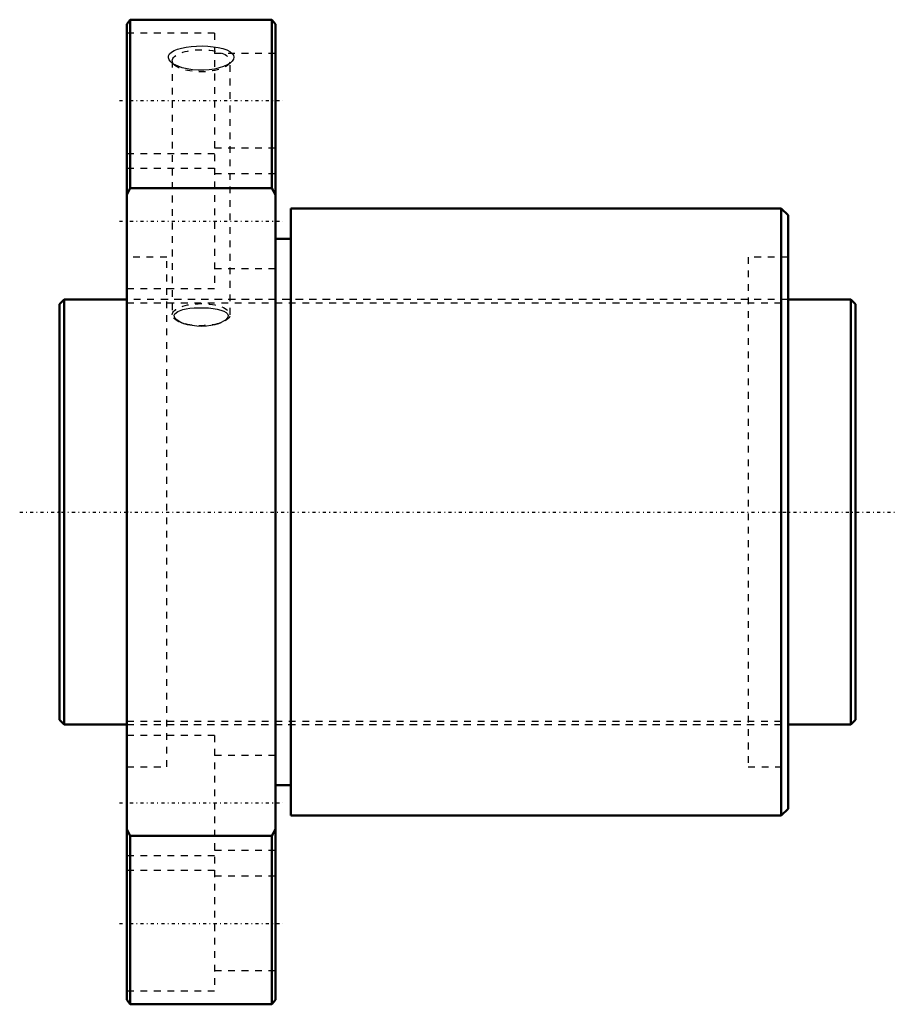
# Model space of a CAD drawing. Header units: millimetres. Extents: x -6 to 124, y -73 to 73.
import ezdxf

# ---------------------------------------------------------------- set-up
doc = ezdxf.new("R2010")
doc.units = ezdxf.units.MM
doc.linetypes.add('Center', pattern=[1.5, 0.45, -0.5, 0.05, -0.5])
doc.linetypes.add('Dashed', pattern=[2, 1, -1])
for name, color, linetype, lineweight in [('2d ConnectionPoints', 7, 'Continuous', 50), ('AM_0', 7, 'Continuous', 50), ('AM_5', 3, 'Continuous', 25), ('AM_7', 7, 'Center', 25), ('AM_9', 6, 'Dashed', 25)]:
    doc.layers.add(name, color=color, linetype=linetype, lineweight=lineweight)

# ---------------------------------------------------------------- blocks, each defined once
blk = doc.blocks.new('1_DK_6312_3RR0Nut_0_in_DK6312_3RRG1_118LC0_000_0')
at = {"layer": 'AM_0'}
for p, q in [((10.5, 73), (10, 72.35)), ((10.5, 73), (10.5, 48)), ((32, 72.35), (31.5, 73)), ((31.5, 48), (31.5, 73)), ((10, -72.35), (10, 72.35)), ((31.5, 73), (10.5, 73)), ((32, -72.35), (32, 72.35)), ((10.5, 48), (10, 47.01)), ((31.5, 48), (10.5, 48)), ((32, 47.01), (31.5, 48)), ((107, 45), (34.3, 45)), ((34.3, 45), (34.3, -45)), ((108, 44), (107, 45)), ((107, 45), (107, -45)), ((108, 44), (108, -44)), ((34.3, 40.5), (32, 40.5)), ((32, -40.5), (34.3, -40.5)), ((34.3, -45), (107, -45)), ((107, -45), (108, -44)), ((10, -47.01), (10.5, -48)), ((31.5, -48), (10.5, -48)), ((10.5, -48), (10.5, -73)), ((31.5, -48), (32, -47.01)), ((31.5, -73), (31.5, -48)), ((10, -72.35), (10.5, -73)), ((10.5, -73), (31.5, -73)), ((31.5, -73), (32, -72.35))]:
    blk.add_line(p, q, dxfattribs=at)
at = {"layer": 'AM_7'}
for p, q in [((8.9, 61), (33.1, 61)), ((8.9, 43.13), (33.1, 43.13)), ((8.9, -43.13), (33.1, -43.13)), ((8.9, -61), (33.1, -61))]:
    blk.add_line(p, q, dxfattribs=at)
at = {"layer": 'AM_9'}
for p, q in [((23, 71), (10, 71)), ((23, 71), (23, 33.13)), ((32, 68), (23, 68)), ((16.6, 66.65), (17.1, 66.23)), ((16.72, 66.91), (16.72, 29.26)), ((17.25, 66.24), (16.92, 66.42)), ((24.9, 66.23), (25.4, 66.65)), ((25.28, 29.26), (25.28, 66.91)), ((23, 53.13), (10, 53.13)), ((23, 54), (32, 54)), ((10, 51), (23, 51)), ((32, 50.13), (23, 50.13)), ((15.9, 37.8), (10, 37.8)), ((15.9, -37.8), (15.9, 37.8)), ((108, 37.8), (102.1, 37.8)), ((102.1, 37.8), (102.1, -37.8)), ((23, 36.13), (32, 36.13)), ((10, 33.13), (23, 33.13)), ((102.1, 31.5), (15.9, 31.5)), ((18.37, 27.96), (18, 28.11)), ((18.02, 28.09), (18.37, 27.95)), ((23.63, 27.95), (23.98, 28.09)), ((15.9, -31.5), (102.1, -31.5)), ((23, -33.13), (10, -33.13)), ((23, -33.13), (23, -71)), ((32, -36.13), (23, -36.13)), ((10, -37.8), (15.9, -37.8)), ((102.1, -37.8), (108, -37.8)), ((23, -51), (10, -51)), ((23, -50.13), (32, -50.13)), ((10, -53.13), (23, -53.13)), ((32, -54), (23, -54)), ((23, -68), (32, -68)), ((10, -71), (23, -71))]:
    blk.add_line(p, q, dxfattribs=at)
for points in [[(16.6, 66.65), (16.5, 66.74), (16.26, 67.04), (16.14, 67.34), (16.17, 67.64), (16.32, 67.92), (16.59, 68.18), (16.98, 68.41), (17.48, 68.62), (18.07, 68.79), (18.76, 68.93), (19.5, 69.03), (20.31, 69.09), (21.14, 69.11), (21.98, 69.07), (22.78, 69), (23.54, 68.88), (24.22, 68.71), (24.8, 68.51), (25.27, 68.27), (25.6, 68.01), (25.8, 67.73), (25.86, 67.44), (25.79, 67.13), (25.6, 66.84), (25.4, 66.65)], [(16.92, 66.42), (16.83, 66.48), (16.6, 66.65)], [(25.06, 66.41), (24.85, 66.29), (24.32, 66.05), (23.68, 65.84), (22.98, 65.68), (22.2, 65.56), (21.39, 65.51), (20.55, 65.51), (19.72, 65.57), (18.93, 65.7), (18.2, 65.88), (17.25, 66.24)], [(25.4, 66.65), (25.28, 66.56), (25.06, 66.41)], [(18, 28.11), (17.4, 28.48), (17.16, 28.72), (17.04, 28.96), (17.02, 29.18), (17.1, 29.38), (17.53, 29.73), (18.27, 30.01), (18.78, 30.12), (19.33, 30.2), (19.98, 30.26), (20.65, 30.29), (21.37, 30.29), (22.07, 30.26), (22.76, 30.19), (23.39, 30.09), (23.93, 29.95), (24.38, 29.78), (24.7, 29.59), (24.9, 29.38), (24.98, 29.16), (24.96, 28.94), (24.84, 28.72), (24.64, 28.51), (23.99, 28.11), (23.63, 27.96)], [(23.63, 27.96), (23.54, 27.92), (23.03, 27.77), (22.42, 27.64), (21.78, 27.56), (21.07, 27.52), (20.36, 27.55), (19.66, 27.63), (18.99, 27.76), (18.47, 27.92), (18.37, 27.96)]]:
    blk.add_lwpolyline(points, dxfattribs=at)
for centre in [(21, 66.91), (21, 29.26)]:
    blk.add_ellipse(centre, major_axis=(-4.28, 0), ratio=0.382683, dxfattribs=at)
blk = doc.blocks.new('2_DK_6312_3RR011800_Shaft_0_in_DK6312_3RRG1_118LC0_000_0')
at = {"layer": 'AM_0'}
for p, q in [((0.7, 31.5), (0, 30.8)), ((0, 30.8), (0, -30.8)), ((10, 31.5), (0.7, 31.5)), ((0.7, 31.5), (0.7, -31.5)), ((117.3, 31.5), (108, 31.5)), ((118, 30.8), (117.3, 31.5)), ((117.3, 31.5), (117.3, -31.5)), ((118, 30.8), (118, -30.8)), ((0, -30.8), (0.7, -31.5)), ((0.7, -31.5), (10, -31.5)), ((108, -31.5), (117.3, -31.5)), ((117.3, -31.5), (118, -30.8))]:
    blk.add_line(p, q, dxfattribs=at)
at = {"layer": 'AM_5', "linetype": 'Dashed'}
for p, q in [((10, 31.04), (108, 31.04)), ((10, -31.04), (108, -31.04))]:
    blk.add_line(p, q, dxfattribs=at)
at = {"layer": 'AM_7'}
blk.add_line((-5.9, 0), (123.9, 0), dxfattribs=at)
at = {"layer": 'AM_9'}
for p, q in [((108, 31.5), (10, 31.5)), ((10, -31.5), (108, -31.5))]:
    blk.add_line(p, q, dxfattribs=at)

msp = doc.modelspace()

# ---------------------------------------------------------------- linework, layer by layer
at = {"layer": '2d ConnectionPoints'}
for p in [(0, 0), (10, 0)]:
    msp.add_point(p, dxfattribs=at)

# ---------------------------------------------------------------- block references
for name in ['1_DK_6312_3RR0Nut_0_in_DK6312_3RRG1_118LC0_000_0', '2_DK_6312_3RR011800_Shaft_0_in_DK6312_3RRG1_118LC0_000_0']:
    msp.add_blockref(name, (0, 0))

doc.saveas('drawing.dxf')
